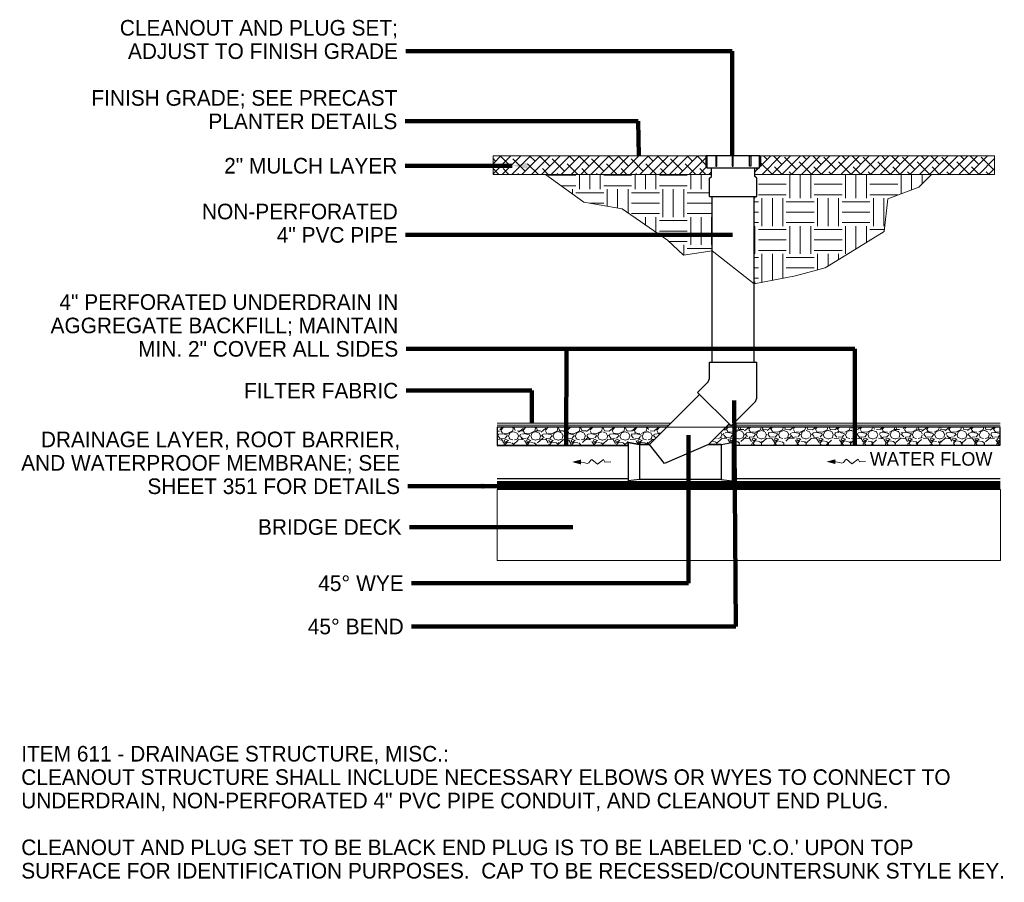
# Model space of a CAD drawing. Extents: x 8.8 to 80.2, y 3.8 to 30.6.
# Tile 11 of 11: x 71.4 to 80.2, y 6.5 to 14.2. Entities that reach past the tile are written whole.
import ezdxf

# ---------------------------------------------------------------- set-up
doc = ezdxf.new("R2010")
doc.units = 0
doc.header["$MEASUREMENT"] = 0
doc.layers.get('0').update_dxf_attribs({"lineweight": 9})
for name, color, linetype, lineweight in [('DR_P_Flow_Arrow', 151, 'Continuous', 13), ('DR_P_Storm_Sewer', 151, 'Continuous', 30), ('SC_Scratch6', 7, 'Continuous', 9), ('SC_Scratch9', 7, 'Continuous', 20), ('VG_P_Cells', 2, 'Continuous', 9), ('VG_P_Text', 7, 'Continuous', 25)]:
    doc.layers.add(name, color=color, linetype=linetype, lineweight=lineweight)
doc.layers.add('SC_Scratch1', color=7, linetype='Continuous', lineweight=9, plot=False)
doc.layers.add('SC_Scratch8', color=7, linetype='Continuous', lineweight=9, transparency=0.4)
doc.styles.add('FONT31', font='font31.shx')
doc.styles.add('Slanted-Normal LS 0.50', font='font31.shx', dxfattribs={"height": 0.14})
doc.dimstyles.new('Fract  Slanted', dxfattribs={"dimtxt": 0.12, "dimasz": 0.1, "dimexe": 0.1, "dimexo": 0.03, "dimgap": 0.07, "dimtad": 1, "dimdec": 3, "dimlfac": 12, "dimzin": 3, "dimdsep": 46, "dimlunit": 4, "dimtxsty": 'FONT31', "dimblk": 'OBLIQUE', "dimcen": 0.09, "dimdle": 0.1, "dimclrd": 97, "dimclre": 97, "dimaunit": 1, "dimadec": 4, "dimazin": 3, "dimtfac": 0.75, "dimtdec": 3, "dimtofl": 0, "dimtmove": 2, "dimatfit": 3, "dimfxl": 1, "dimtzin": 3, "dimlwd": 0, "dimlwe": 0, "dimarcsym": 0})

# ---------------------------------------------------------------- blocks, each defined once
blk = doc.blocks.new('DFL-P')
at = {"layer": 'DR_P_Flow_Arrow', "linetype": 'Continuous', "lineweight": 0, "ltscale": 0.254000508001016, "extrusion": (0, 0, -1)}
blk.add_hatch(color=0, dxfattribs=at).paths.add_polyline_path([(0.001693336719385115, -0.000453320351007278), (-6.160310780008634e-13, -1.540077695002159e-13), (0.001693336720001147, 0.0004550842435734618)])
at = {"layer": 'DR_P_Flow_Arrow', "color": 0, "linetype": 'Continuous', "lineweight": 13, "ltscale": 0.254000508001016, "flags": 128}
blk.add_lwpolyline([(-0.001691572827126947, 5.291677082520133e-06), (-0.001758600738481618, 5.291677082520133e-06), (-0.002455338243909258, 0.0001640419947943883), (-0.002896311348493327, 0.000317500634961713), (-0.003221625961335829, 0.0001673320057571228), (-0.003593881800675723, -0.0003376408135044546), (-0.003794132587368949, -0.0004603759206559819), (-0.004820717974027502, 0.0004127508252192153), (-0.006006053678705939, -0.0004603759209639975), (-0.006245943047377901, 1.2347246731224e-05), (-0.007408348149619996, 0)], dxfattribs=at)
blk = doc.blocks.new('_Oblique')
at = {"color": 0, "linetype": 'ByBlock', "lineweight": -2}
blk.add_line((-0.5, -0.5), (0.5, 0.5), dxfattribs=at)

msp = doc.modelspace()

# ---------------------------------------------------------------- hatches: boundary and pattern name
at = {"layer": 'SC_Scratch8'}
h = msp.add_hatch(dxfattribs=at)
h.set_pattern_fill('ANSI38', color=256, style=0, pattern_type=2)
h.set_pattern_definition([(45, (76.11248153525, 12.90337324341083), (-0.04419417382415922, 0.04419417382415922), []), (135, (76.11248153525, 12.90337324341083), (-0.1325825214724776, 0.04419417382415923), [0.15625, -0.09375])])
h.paths.add_polyline_path([(77.56522451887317, 12.82895596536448), (77.56522451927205, 12.88859836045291), (77.52321685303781, 12.88859836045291), (77.52321685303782, 12.89916540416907), (77.51434566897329, 12.89916540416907), (77.51434566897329, 12.99565596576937), (76.71009292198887, 12.99565597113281), (75.60286981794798, 12.99565597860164), (75.6028698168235, 12.82895597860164), (76.0755486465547, 12.82895597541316), (76.0755486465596, 12.82968209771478), (76.07654696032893, 12.82895597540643)])
h = msp.add_hatch(dxfattribs=at)
h.set_pattern_fill('ANSI38', color=256, style=0, pattern_type=2)
h.set_pattern_definition([(45, (78.1966882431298, 12.91889744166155), (-0.04419417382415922, 0.04419417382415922), []), (135, (78.1966882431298, 12.91889744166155), (-0.1325825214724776, 0.04419417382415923), [0.15625, -0.09375])])
h.paths.add_polyline_path([(80.10556648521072, 12.82895594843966), (80.10556648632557, 12.99565594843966), (78.0045220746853, 12.99565596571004), (78.0045220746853, 12.89916540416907), (77.9956508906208, 12.89916540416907), (77.9956508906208, 12.88859836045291), (77.95469826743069, 12.88859836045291), (77.95469826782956, 12.82895596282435), (79.53714421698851, 12.82895595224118), (79.53784875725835, 12.8296820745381), (79.53784875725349, 12.82895595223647)])
h = msp.add_hatch(dxfattribs=at)
h.set_pattern_fill('EARTH', color=256, style=0, pattern_type=2)
h.set_pattern_definition([(0, (77.09645759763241, 12.72741268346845), (0.25, 0.25), [0.25, -0.25]), (0, (77.09645759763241, 12.82116268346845), (0.25, 0.25), [0.25, -0.25]), (0, (77.09645759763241, 12.91491268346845), (0.25, 0.25), [0.25, -0.25]), (90, (77.12770759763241, 12.94616268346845), (-0.25, 0.25), [0.25, -0.25]), (90, (77.22145759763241, 12.94616268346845), (-0.25, 0.25), [0.25, -0.25]), (90, (77.31520759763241, 12.94616268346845), (-0.25, 0.25), [0.25, -0.25])])
h.paths.add_polyline_path([(77.54746139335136, 12.63153326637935), (77.54746139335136, 12.79516860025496), (77.56522451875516, 12.81131131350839), (77.56522451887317, 12.82895596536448), (76.07654696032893, 12.82895597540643), (76.4192986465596, 12.57965595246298), (76.7630486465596, 12.52157828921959), (77.1692986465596, 12.24032828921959), (77.31202846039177, 12.10528637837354), (77.57095110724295, 12.14247702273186), (77.57095110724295, 12.63153326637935)])
h = msp.add_hatch(dxfattribs=at)
h.set_pattern_fill('EARTH', color=256, style=0, pattern_type=2)
h.set_pattern_definition([(0, (78.73577123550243, 12.39677817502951), (0.25, 0.25), [0.25, -0.25]), (0, (78.73577123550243, 12.49052817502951), (0.25, 0.25), [0.25, -0.25]), (0, (78.73577123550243, 12.58427817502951), (0.25, 0.25), [0.25, -0.25]), (90, (78.76702123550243, 12.61552817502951), (-0.25, 0.25), [0.25, -0.25]), (90, (78.86077123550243, 12.61552817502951), (-0.25, 0.25), [0.25, -0.25]), (90, (78.95452123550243, 12.61552817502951), (-0.25, 0.25), [0.25, -0.25])])
h.paths.add_polyline_path([(77.95469826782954, 12.82895596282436), (77.95469826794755, 12.81131131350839), (77.97246139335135, 12.79516860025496), (77.97246139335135, 12.63153326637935), (77.94595110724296, 12.63153326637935), (77.94595110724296, 11.84693454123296), (78.31907765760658, 11.91940514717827), (78.5851042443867, 11.99058184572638), (78.8492573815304, 12.15381741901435), (79.11341051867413, 12.31705299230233), (79.14630991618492, 12.61087702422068), (79.42691275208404, 12.71534779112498), (79.53714421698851, 12.82895595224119)])
at = {"layer": 'SC_Scratch9'}
h = msp.add_hatch(dxfattribs=at)
h.set_pattern_fill('GRAVEL', color=256, style=0, pattern_type=2)
h.set_pattern_definition([(228.012788, (76.73026590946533, 10.68059288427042), (-1.599999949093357, -1.80000000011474), [0.026907, -2.663818]), (184.969741, (76.71226590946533, 10.66059288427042), (2.399999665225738, 0.1999999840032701), [0.04617399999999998, -4.571184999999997]), (132.510447, (76.66626590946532, 10.65659288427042), (1.999999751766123, -2.199999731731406), [0.03255799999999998, -3.223206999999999]), (267.273689, (76.58826590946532, 10.60659288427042), (0.2000000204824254, 4.000000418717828), [0.04204799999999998, -4.162711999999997]), (292.833654, (76.58626590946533, 10.56459288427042), (-1.000000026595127, 2.400000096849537), [0.041231, -4.081875]), (357.2736889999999, (76.60226590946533, 10.52659288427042), (-4.000000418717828, 0.2000000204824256), [0.04204799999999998, -4.162711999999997]), (37.69424000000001, (76.64426590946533, 10.52459288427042), (-2.60000001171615, -1.999999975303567), [0.05560599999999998, -5.504969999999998]), (72.255328, (76.68826590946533, 10.55859288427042), (1.399999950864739, 4.399999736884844), [0.052498, -5.197264]), (121.429566, (76.70426590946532, 10.60859288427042), (-1.600000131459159, 2.600000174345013), [0.04219, -4.176815]), (175.236358, (76.68226590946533, 10.64459288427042), (2.200000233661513, -0.2000000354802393), [0.048166, -2.360153]), (222.397438, (76.63426590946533, 10.64859288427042), (-2.40000015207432, -2.200000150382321), [0.06228999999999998, -6.166674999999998]), (138.814075, (76.78626590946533, 10.60459288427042), (-1.400000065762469, 1.200000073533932), [0.02126, -2.104769]), (171.469234, (76.77026590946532, 10.61859288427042), (2.600000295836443, -0.4000000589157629), [0.040447, -4.004302]), (225, (76.73026590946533, 10.62459288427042), (-2.775557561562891e-17, -0.1999994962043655), [0.028284, -0.254559]), (203.198591, (76.71626590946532, 10.64859288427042), (1.000000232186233, 0.4000000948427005), [0.015232, -1.507923]), (291.801409, (76.70226590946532, 10.64259288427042), (-0.199999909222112, 0.5999998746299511), [0.021541, -1.055492]), (30.963757, (76.71026590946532, 10.62259288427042), (0.599999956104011, 0.3999999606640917), [0.034986, -1.131205]), (161.565051, (76.74026590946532, 10.64059288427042), (0.4000001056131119, -0.2000000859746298), [0.025298, -0.607157]), (16.38954, (76.58626590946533, 10.64259288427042), (2.000000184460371, 0.6000000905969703), [0.03543999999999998, -3.508568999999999]), (70.34617600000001, (76.62026590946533, 10.65259288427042), (-0.7999999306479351, -2.199999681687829), [0.029732, -2.943482]), (293.198591, (76.74026590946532, 10.68059288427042), (-0.4000000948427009, 1.000000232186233), [0.030463, -1.492692]), (343.6104599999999, (76.75226590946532, 10.65259288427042), (-2.000000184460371, 0.6000000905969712), [0.03544, -3.508569]), (339.4439549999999, (76.58626590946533, 10.51859288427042), (-1.000000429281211, 0.4000001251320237), [0.034176, -1.674625]), (294.775141, (76.61826590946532, 10.50659288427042), (-1.000000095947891, 2.20000015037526), [0.028636, -2.834929]), (66.80140899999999, (76.74226590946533, 10.48059288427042), (0.4000000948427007, 1.000000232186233), [0.030463, -1.492692]), (17.354025, (76.75426590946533, 10.50859288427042), (-2.600000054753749, -0.8000000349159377), [0.03352599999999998, -3.319084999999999]), (69.44395500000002, (76.64426590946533, 10.48059288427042), (-0.4000001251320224, -1.000000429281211), [0.017088, -1.691713]), (101.309932, (76.73026590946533, 10.48059288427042), (-0.2000000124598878, 0.8000002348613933), [0.010198, -1.009606]), (165.963757, (76.72826590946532, 10.49059288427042), (0.6000003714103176, -0.2000000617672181), [0.041231, -0.7833899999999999]), (186.009006, (76.68826590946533, 10.50059288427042), (2.00000013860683, 0.1999999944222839), [0.03820999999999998, -3.782784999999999]), (303.690068, (76.71026590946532, 10.60459288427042), (-0.1999999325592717, 0.3999998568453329), [0.028844, -0.6922659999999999]), (353.157227, (76.72626590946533, 10.58059288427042), (3.399999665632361, -0.3999999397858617), [0.05035899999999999, -4.985513]), (60.945396, (76.77626590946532, 10.57459288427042), (-0.8000002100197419, -1.400000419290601), [0.020591, -2.038535]), (90, (76.78626590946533, 10.59259288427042), (-0.2, 0.2), [0.012, -0.188]), (120.256437, (76.68426590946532, 10.50659288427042), (0.7999998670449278, -1.399999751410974), [0.027785, -2.750704]), (48.012788, (76.67026590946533, 10.53059288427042), (1.599999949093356, 1.800000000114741), [0.053814, -2.63691]), (0, (76.70626590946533, 10.57059288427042), (0.2, 0.2), [0.052, -0.148]), (325.304846, (76.75826590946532, 10.57059288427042), (1.999999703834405, -1.399999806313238), [0.03162299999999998, -3.130654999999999]), (254.054604, (76.78426590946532, 10.55259288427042), (-0.1999999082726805, -0.799999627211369), [0.02912, -1.426902]), (207.645975, (76.77626590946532, 10.52459288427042), (-3.800000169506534, -2.000000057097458), [0.047413, -4.693894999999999]), (175.426079, (76.73426590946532, 10.50259288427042), (-2.600000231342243, 0.2000000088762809), [0.05016, -4.965815])])
h.paths.add_polyline_path([(75.63928407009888, 10.56098900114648), (75.63928407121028, 10.39598900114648), (76.81731175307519, 10.39598900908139), (76.81731187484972, 10.39598900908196), (76.81731175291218, 10.42219253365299), (76.91737742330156, 10.40568308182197), (77.00851125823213, 10.40568308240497), (77.16381718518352, 10.56098901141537)])
h = msp.add_hatch(dxfattribs=at)
h.set_pattern_fill('GRAVEL', color=256, style=0, pattern_type=2)
h.set_pattern_definition([(228.012788, (78.55581575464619, 10.69201937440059), (-1.599999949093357, -1.80000000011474), [0.026907, -2.663818]), (184.969741, (78.53781575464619, 10.67201937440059), (2.399999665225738, 0.1999999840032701), [0.04617399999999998, -4.571184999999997]), (132.510447, (78.49181575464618, 10.66801937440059), (1.999999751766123, -2.199999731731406), [0.03255799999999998, -3.223206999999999]), (267.273689, (78.41381575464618, 10.61801937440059), (0.2000000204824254, 4.000000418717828), [0.04204799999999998, -4.162711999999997]), (292.833654, (78.41181575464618, 10.57601937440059), (-1.000000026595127, 2.400000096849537), [0.041231, -4.081875]), (357.2736889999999, (78.42781575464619, 10.53801937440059), (-4.000000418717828, 0.2000000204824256), [0.04204799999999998, -4.162711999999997]), (37.69424000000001, (78.46981575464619, 10.53601937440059), (-2.60000001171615, -1.999999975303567), [0.05560599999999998, -5.504969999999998]), (72.255328, (78.51381575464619, 10.57001937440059), (1.399999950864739, 4.399999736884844), [0.052498, -5.197264]), (121.429566, (78.52981575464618, 10.62001937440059), (-1.600000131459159, 2.600000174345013), [0.04219, -4.176815]), (175.236358, (78.50781575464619, 10.65601937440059), (2.200000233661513, -0.2000000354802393), [0.048166, -2.360153]), (222.397438, (78.45981575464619, 10.66001937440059), (-2.40000015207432, -2.200000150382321), [0.06228999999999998, -6.166674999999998]), (138.814075, (78.61181575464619, 10.61601937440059), (-1.400000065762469, 1.200000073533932), [0.02126, -2.104769]), (171.469234, (78.59581575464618, 10.63001937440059), (2.600000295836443, -0.4000000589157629), [0.040447, -4.004302]), (225, (78.55581575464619, 10.63601937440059), (-2.775557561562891e-17, -0.1999994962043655), [0.028284, -0.254559]), (203.198591, (78.54181575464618, 10.66001937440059), (1.000000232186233, 0.4000000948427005), [0.015232, -1.507923]), (291.801409, (78.52781575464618, 10.65401937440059), (-0.199999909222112, 0.5999998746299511), [0.021541, -1.055492]), (30.963757, (78.53581575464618, 10.63401937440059), (0.599999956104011, 0.3999999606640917), [0.034986, -1.131205]), (161.565051, (78.56581575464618, 10.65201937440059), (0.4000001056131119, -0.2000000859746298), [0.025298, -0.607157]), (16.38954, (78.41181575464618, 10.65401937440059), (2.000000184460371, 0.6000000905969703), [0.03543999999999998, -3.508568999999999]), (70.34617600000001, (78.44581575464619, 10.66401937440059), (-0.7999999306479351, -2.199999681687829), [0.029732, -2.943482]), (293.198591, (78.56581575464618, 10.69201937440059), (-0.4000000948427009, 1.000000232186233), [0.030463, -1.492692]), (343.6104599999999, (78.57781575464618, 10.66401937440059), (-2.000000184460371, 0.6000000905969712), [0.03544, -3.508569]), (339.4439549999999, (78.41181575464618, 10.53001937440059), (-1.000000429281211, 0.4000001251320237), [0.034176, -1.674625]), (294.775141, (78.44381575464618, 10.51801937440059), (-1.000000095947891, 2.20000015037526), [0.028636, -2.834929]), (66.80140899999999, (78.56781575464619, 10.49201937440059), (0.4000000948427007, 1.000000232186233), [0.030463, -1.492692]), (17.354025, (78.57981575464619, 10.52001937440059), (-2.600000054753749, -0.8000000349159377), [0.03352599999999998, -3.319084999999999]), (69.44395500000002, (78.46981575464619, 10.49201937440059), (-0.4000001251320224, -1.000000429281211), [0.017088, -1.691713]), (101.309932, (78.55581575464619, 10.49201937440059), (-0.2000000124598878, 0.8000002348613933), [0.010198, -1.009606]), (165.963757, (78.55381575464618, 10.50201937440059), (0.6000003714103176, -0.2000000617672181), [0.041231, -0.7833899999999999]), (186.009006, (78.51381575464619, 10.51201937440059), (2.00000013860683, 0.1999999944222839), [0.03820999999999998, -3.782784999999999]), (303.690068, (78.53581575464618, 10.61601937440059), (-0.1999999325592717, 0.3999998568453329), [0.028844, -0.6922659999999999]), (353.157227, (78.55181575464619, 10.59201937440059), (3.399999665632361, -0.3999999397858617), [0.05035899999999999, -4.985513]), (60.945396, (78.60181575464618, 10.58601937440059), (-0.8000002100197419, -1.400000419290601), [0.020591, -2.038535]), (90, (78.61181575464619, 10.60401937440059), (-0.2, 0.2), [0.012, -0.188]), (120.256437, (78.50981575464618, 10.51801937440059), (0.7999998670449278, -1.399999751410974), [0.027785, -2.750704]), (48.012788, (78.49581575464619, 10.54201937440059), (1.599999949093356, 1.800000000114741), [0.053814, -2.63691]), (0, (78.53181575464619, 10.58201937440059), (0.2, 0.2), [0.052, -0.148]), (325.304846, (78.58381575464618, 10.58201937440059), (1.999999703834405, -1.399999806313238), [0.03162299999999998, -3.130654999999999]), (254.054604, (78.60981575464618, 10.56401937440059), (-0.1999999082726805, -0.799999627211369), [0.02912, -1.426902]), (207.645975, (78.60181575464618, 10.53601937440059), (-3.800000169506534, -2.000000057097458), [0.047413, -4.693894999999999]), (175.426079, (78.55981575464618, 10.51401937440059), (-2.600000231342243, 0.2000000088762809), [0.05016, -4.965815])])
h.paths.add_polyline_path([(77.53884134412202, 10.40568308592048), (77.64972272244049, 10.4056830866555), (77.74978839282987, 10.42219253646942), (77.74978828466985, 10.39894970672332), (77.74978839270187, 10.39894970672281), (80.15444225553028, 10.39894969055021), (80.15444225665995, 10.5609890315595), (77.69414727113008, 10.56098901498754)])

# ---------------------------------------------------------------- linework, layer by layer
at = {"layer": 'DR_P_Storm_Sewer'}
for p, q in [((77.54746139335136, 12.63153326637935), (77.97246139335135, 12.63153326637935)), ((77.57095110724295, 11.14405430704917), (77.57095110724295, 12.63153326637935)), ((77.94595110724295, 11.14405430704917), (77.94595110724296, 12.63153326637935)), ((77.54746139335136, 11.14405430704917), (77.97246139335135, 11.14405430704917)), ((77.54746139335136, 11.01450497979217), (77.54746139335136, 11.14405430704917)), ((77.97246139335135, 10.83846421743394), (77.97246139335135, 11.14405430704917)), ((77.43949083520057, 10.87201800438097), (77.52305460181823, 10.95558177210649)), ((77.43949083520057, 10.87201800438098), (77.74001121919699, 10.57149762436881)), ((77.45716850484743, 10.85434033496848), (77.00851125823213, 10.40568308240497)), ((77.94805460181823, 10.77954100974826), (77.74001121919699, 10.57149762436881)), ((77.72233354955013, 10.58917529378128), (77.53884134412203, 10.40568308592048)), ((76.81731175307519, 10.39598900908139), (75.63928407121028, 10.39598900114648)), ((76.81731175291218, 10.42219253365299), (76.81731334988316, 10.07901466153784)), ((76.91737742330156, 10.40568308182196), (76.81731175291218, 10.42219253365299)), ((76.91737742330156, 10.40568308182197), (76.91737742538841, 10.0902133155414)), ((77.00851125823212, 10.40568308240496), (76.91737742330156, 10.40568308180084)), ((77.64972272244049, 10.4056830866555), (77.53884134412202, 10.40568308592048)), ((77.64972272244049, 10.40568308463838), (77.74978839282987, 10.42219253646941)), ((77.64972272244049, 10.40568308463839), (77.64972272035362, 10.09021331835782)), ((77.74978839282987, 10.42219253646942), (77.74978679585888, 10.07901466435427)), ((77.74978839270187, 10.39894970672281), (80.15444225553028, 10.39894969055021)), ((76.8173117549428, 10.09579199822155), (75.63928407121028, 10.09579199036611)), ((76.91737742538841, 10.0902133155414), (76.81731334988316, 10.07901466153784)), ((77.64972272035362, 10.09021332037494), (76.91737742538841, 10.09021331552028)), ((77.64972272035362, 10.09021331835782), (77.74978679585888, 10.07901466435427)), ((77.7497883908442, 10.09875269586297), (80.15444225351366, 10.09875267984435))]:
    msp.add_line(p, q, dxfattribs=at)
at = {"layer": 'DR_P_Storm_Sewer', "flags": 128}
for points in [[(77.52321685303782, 12.99565596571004), (77.51434566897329, 12.99565596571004), (77.51434566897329, 12.89916540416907), (77.52321685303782, 12.89916540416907), (77.52321685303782, 12.99565596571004)], [(77.52321685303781, 12.88859836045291), (77.9956508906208, 12.88859836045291), (77.9956508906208, 12.99565596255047), (77.52321685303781, 12.99565596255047), (77.52321685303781, 12.88859836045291)], [(77.61245052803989, 12.99565596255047), (77.60270962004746, 12.99565596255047), (77.60270962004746, 12.90264631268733), (77.61245052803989, 12.90264631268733), (77.61245052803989, 12.99565596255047)], [(77.7594338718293, 12.99565596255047), (77.75021479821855, 12.99565596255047), (77.75021479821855, 12.90264631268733), (77.7594338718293, 12.90264631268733), (77.7594338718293, 12.99565596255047)], [(77.90641721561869, 12.99565596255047), (77.91615812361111, 12.99565596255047), (77.91615812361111, 12.90264631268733), (77.90641721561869, 12.90264631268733), (77.90641721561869, 12.99565596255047)], [(77.99565089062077, 12.99565596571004), (78.0045220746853, 12.99565596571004), (78.0045220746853, 12.89916540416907), (77.99565089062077, 12.89916540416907), (77.99565089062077, 12.99565596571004)], [(75.63928407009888, 10.56098900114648), (75.63928407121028, 10.39598900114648), (76.81731175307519, 10.39598900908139), (76.81731187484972, 10.39598900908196), (76.81731175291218, 10.42219253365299), (76.91737742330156, 10.40568308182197), (77.00851125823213, 10.40568308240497), (77.16381718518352, 10.56098901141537), (75.63928407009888, 10.56098900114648)], [(77.53884134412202, 10.40568308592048), (77.64972272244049, 10.4056830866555), (77.74978839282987, 10.42219253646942), (77.74978828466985, 10.39894970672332), (77.74978839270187, 10.39894970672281), (80.15444225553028, 10.39894969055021), (80.15444225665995, 10.5609890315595), (77.69414727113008, 10.56098901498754), (77.53884134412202, 10.40568308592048)]]:
    msp.add_lwpolyline(points, close=True, dxfattribs=at)
for points in [[(77.54746139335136, 12.63153326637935), (77.54746139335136, 12.79516860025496), (77.56522451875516, 12.81131131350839), (77.56522451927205, 12.88859836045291)], [(77.97246139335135, 12.63153326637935), (77.97246139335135, 12.79516860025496), (77.95469826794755, 12.81131131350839), (77.95469826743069, 12.88859836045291)], [(77.53884134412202, 10.40568308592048), (77.1426376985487, 10.23470786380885), (77.00851125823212, 10.40568308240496)]]:
    msp.add_lwpolyline(points, dxfattribs=at)
at = {"layer": 'DR_P_Storm_Sewer'}
for centre, end in [((77.46413139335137, 11.01450497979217), 359.9999999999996), ((77.88913139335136, 10.83846421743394), 359.9999999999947)]:
    msp.add_arc(centre, 0.08332999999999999, 315.0000003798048, end, dxfattribs=at)
at = {"layer": 'SC_Scratch1'}
for p, q in [((75.6028698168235, 12.82895597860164), (75.60286981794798, 12.99565597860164)), ((80.10556648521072, 12.82895594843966), (80.10556648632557, 12.99565594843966)), ((80.15444225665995, 10.5609890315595), (75.63928407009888, 10.56098900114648)), ((75.63928407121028, 10.39598900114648), (75.63928407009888, 10.56098900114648)), ((80.15444225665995, 10.5609890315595), (80.15444225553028, 10.39894969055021))]:
    msp.add_line(p, q, dxfattribs=at)
at = {"layer": 'SC_Scratch1', "flags": 128}
msp.add_lwpolyline([(76.0755486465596, 12.82968209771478), (76.4192986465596, 12.57965595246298), (76.7630486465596, 12.52157828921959), (77.1692986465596, 12.24032828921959), (77.31202846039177, 12.10528637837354), (77.57095110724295, 12.14247702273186), (77.94595110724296, 11.84693454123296), (78.31907765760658, 11.91940514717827), (78.5851042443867, 11.99058184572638), (78.8492573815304, 12.15381741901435), (79.11341051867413, 12.31705299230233), (79.14630991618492, 12.61087702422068), (79.42691275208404, 12.71534779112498), (79.53784875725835, 12.8296820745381)], dxfattribs=at)
at = {"layer": 'SC_Scratch6', "ltscale": 0.2499995, "const_width": 0.07204699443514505}
msp.add_lwpolyline([(75.64006289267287, 10.04170102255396), (80.15687748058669, 10.04170099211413)], dxfattribs=at)
at = {"layer": 'SC_Scratch8'}
for p, q in [((77.18244963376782, 10.57962146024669), (75.63928407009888, 10.5796214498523)), ((80.15444225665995, 10.57962148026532), (77.71277971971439, 10.57962146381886))]:
    msp.add_line(p, q, dxfattribs=at)
at = {"layer": 'SC_Scratch8', "flags": 128}
for points in [[(77.56522451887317, 12.82895596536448), (77.56522451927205, 12.88859836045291), (77.52321685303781, 12.88859836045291), (77.52321685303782, 12.89916540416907), (77.51434566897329, 12.89916540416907), (77.51434566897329, 12.99565596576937), (76.71009292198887, 12.99565597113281), (75.60286981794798, 12.99565597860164), (75.6028698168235, 12.82895597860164), (76.0755486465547, 12.82895597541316), (76.0755486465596, 12.82968209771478), (76.07654696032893, 12.82895597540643), (77.56522451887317, 12.82895596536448)], [(80.10556648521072, 12.82895594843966), (80.10556648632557, 12.99565594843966), (78.0045220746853, 12.99565596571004), (78.0045220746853, 12.89916540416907), (77.9956508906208, 12.89916540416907), (77.9956508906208, 12.88859836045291), (77.95469826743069, 12.88859836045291), (77.95469826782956, 12.82895596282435), (79.53714421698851, 12.82895595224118), (79.53784875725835, 12.8296820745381), (79.53784875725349, 12.82895595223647), (80.10556648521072, 12.82895594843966)]]:
    msp.add_lwpolyline(points, close=True, dxfattribs=at)
at = {"layer": 'VG_P_Cells'}
for p, q in [((75.60286981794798, 12.99565597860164), (77.70925726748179, 12.9956559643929)), ((80.10556648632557, 12.99565594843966), (76.71009292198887, 12.9956559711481)), ((75.6028698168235, 12.82895597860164), (77.56522451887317, 12.82895596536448)), ((80.10556648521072, 12.82895594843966), (77.95469826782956, 12.82895596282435)), ((77.19992748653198, 10.59709931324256), (75.63928407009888, 10.59709930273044)), ((77.16381718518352, 10.56098901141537), (75.64041108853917, 10.56098900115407)), ((80.15556927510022, 10.56098903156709), (77.69414727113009, 10.56098901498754)), ((80.15444225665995, 10.59709933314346), (77.76561291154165, 10.59709931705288))]:
    msp.add_line(p, q, dxfattribs=at)
at = {"layer": 'VG_P_Cells', "flags": 128}
msp.add_lwpolyline([(75.64067498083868, 9.36466538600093), (80.15777166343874, 9.364660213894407), (80.15789848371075, 10.00251586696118), (75.6406757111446, 10.00252103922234), (75.64067498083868, 9.36466538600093)], close=True, dxfattribs=at)
at = {"layer": 'VG_P_Text'}
for points in [[(75.77357498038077, 12.90747313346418), (75.91357498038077, 12.87947313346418), (75.91357498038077, 12.93547313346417)], [(75.6367850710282, 10.03032196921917), (75.4967850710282, 10.05832196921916), (75.4967850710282, 10.00232196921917)]]:
    msp.add_solid(points, dxfattribs=at)

# ---------------------------------------------------------------- block references
at = {"xscale": 47.27502528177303, "yscale": 47.27502528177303, "zscale": 47.27502528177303, "rotation": 180}
for p in [(76.31159068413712, 10.24804218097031), (78.59743174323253, 10.25100234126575)]:
    msp.add_blockref('DFL-P', p, dxfattribs=at)

# ---------------------------------------------------------------- texts
at = {"insert": (78.98603464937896, 10.336516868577), "char_height": 0.17, "attachment_point": 1, "line_spacing_factor": 0.7285714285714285, "style": 'Slanted-Normal LS 0.50'}
msp.add_mtext('\\H0.714286x;WATER FLOW^I', dxfattribs=at)
at = {"layer": 'VG_P_Text', "attachment_point": 3, "style": 'Slanted-Normal LS 0.50'}
for s, insert, char_height, width, line_spacing_factor in [('CLEANOUT AND PLUG SET; ADJUST TO FINISH GRADE', (74.74928675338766, 14.21574752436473), 0.1399999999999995, 3.208469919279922, 0.9000000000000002), ('FINISH GRADE; SEE PRECAST PLANTER DETAILS', (74.74386932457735, 13.58592755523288), 0.1399999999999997, 2.894600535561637, 0.9000000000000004), ('2" MULCH LAYER', (74.74386932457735, 12.97747313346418), 0.1399999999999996, 2.894600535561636, 0.9000000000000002), ('4" PERFORATED UNDERDRAIN IN AGGREGATE BACKFILL; MAINTAIN MIN. 2" COVER ALL SIDES', (74.75195028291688, 11.75369250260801), 0.14, 3.362446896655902, 0.9), ('FILTER FABRIC', (74.75195028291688, 10.95825562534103), 0.14, 3.362446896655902, 0.9000000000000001), ('DRAINAGE LAYER, ROOT BARRIER, AND WATERPROOF MEMBRANE; SEE SHEET 351 FOR DETAILS', (74.76873051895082, 10.52032196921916), 0.14, 3.481358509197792, 0.9)]:
    msp.add_mtext(s, dxfattribs=dict(at, insert=insert, char_height=char_height, width=width, line_spacing_factor=line_spacing_factor))
for s, insert, char_height, line_spacing_factor in [('NON-PERFORATED\\P4" PVC PIPE', (74.74822134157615, 12.56640863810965), 0.1399999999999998, 0.9), ('BRIDGE DECK', (74.78294710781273, 9.73417763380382), 0.14, 0.9), ('45{\\fArial|b0|i0|c0|p34;%%D }WYE', (74.8012153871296, 9.229783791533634), 0.14, 0.9000000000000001), ('45{\\fArial|b0|i0|c0|p34;%%D }BEND', (74.8012153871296, 8.841283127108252), 0.1399999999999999, 0.9000000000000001)]:
    msp.add_mtext(s, dxfattribs=dict(at, insert=insert, char_height=char_height, line_spacing_factor=line_spacing_factor))
at = {"layer": 'VG_P_Text', "insert": (71.3678929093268, 7.699231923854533), "char_height": 0.14, "width": 8.921677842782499, "attachment_point": 1, "rotation": 359.99999961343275, "line_spacing_factor": 0.9, "style": 'Slanted-Normal LS 0.50'}
msp.add_mtext('ITEM 611 - DRAINAGE STRUCTURE, MISC.:\\PCLEANOUT STRUCTURE SHALL INCLUDE NECESSARY ELBOWS OR WYES TO CONNECT TO UNDERDRAIN, NON-PERFORATED 4" PVC PIPE CONDUIT, AND CLEANOUT END PLUG.\\P\\PCLEANOUT AND PLUG SET TO BE BLACK END PLUG IS TO BE LABELED \'C.O.\' UPON TOP SURFACE FOR IDENTIFICATION PURPOSES.  CAP TO BE RECESSED/COUNTERSUNK STYLE KEY.', dxfattribs=at)

# ---------------------------------------------------------------- leaders
at = {"layer": 'VG_P_Text', "annotation_type": 0, "has_hookline": 1, "hookline_direction": 1}
for points in [[(77.75021479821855, 13.00545611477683), (77.75021479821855, 13.93574752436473), (74.81928675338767, 13.93574752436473)], [(76.9105289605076, 12.9956559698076), (76.90636787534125, 13.30592755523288), (74.81386932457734, 13.30592755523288)], [(75.77357498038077, 12.90747313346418), (74.81386932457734, 12.90747313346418)], [(77.75415981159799, 12.28640863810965), (74.81822134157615, 12.28640863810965)], [(76.25982610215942, 10.3959890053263), (76.26351551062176, 11.26369250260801), (74.82195028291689, 11.26369250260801)], [(75.95194206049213, 10.59709930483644), (75.95194206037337, 10.88825562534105), (74.82195028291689, 10.88825562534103)], [(77.76690444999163, 10.80077557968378), (77.78291573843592, 8.771283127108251), (74.87121538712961, 8.771283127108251)], [(77.35828254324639, 10.49015371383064), (77.35828254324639, 9.159783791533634), (74.87121538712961, 9.159783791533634)], [(75.6367850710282, 10.03032196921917), (75.5471538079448, 10.03032196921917), (74.83873051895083, 10.03032196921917)], [(76.32061492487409, 9.66417763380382), (74.85294710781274, 9.66417763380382)]]:
    msp.add_leader(points, dimstyle='Fract  Slanted', override={"dimtad": 0, "dimclrd": 0, "dimlwd": 65534}, dxfattribs=at)
at = {"layer": 'VG_P_Text'}
msp.add_leader([(78.85192498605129, 10.39894969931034), (78.85172355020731, 11.26369250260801), (76.26351551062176, 11.26369250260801)], dimstyle='Fract  Slanted', override={"dimclrd": 0, "dimlwd": 65534}, dxfattribs=at)

doc.saveas('drawing.dxf')
